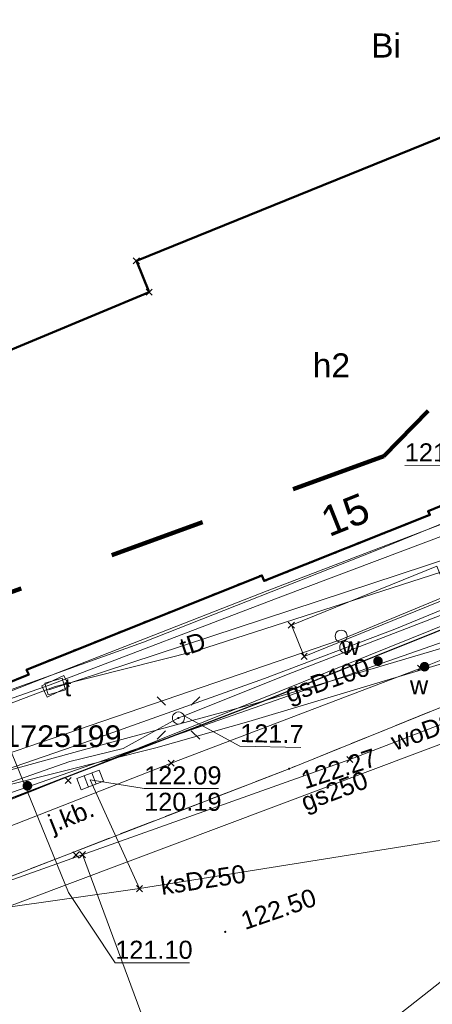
# Model space of a CAD drawing. Extents: x 6472695 to 6473494, y 5822279 to 5823456.
# Tile 17 of 51: x 6472926 to 6472943, y 5822608 to 5822649. Entities that reach past the tile are written whole.
import ezdxf
from ezdxf.enums import TextEntityAlignment as Align

# ---------------------------------------------------------------- set-up
doc = ezdxf.new("R2010")
doc.units = 0
for name, pattern in [('KROPK2', [1, 0.05, -0.95]), ('PRZER1-1', [1, 0.5, -0.5]), ('PRZER2-1', [1.5, 1, -0.5]), ('PRZER3-1', [2, 1.5, -0.5])]:
    doc.linetypes.add(name, pattern=pattern)
doc.layers.get('0').update_dxf_attribs({"linetype": 'CONTINUOUS'})
for name, color, linetype, lineweight in [('EGBO', 7, 'CONTINUOUS', 18), ('EGBU', 7, 'CONTINUOUS', 50), ('EGBU_O', 7, 'CONTINUOUS', 50), ('EGDE', 7, 'CONTINUOUS', 18), ('EGPG', 7, 'CONTINUOUS', 18), ('GEPADR_O', 7, 'CONTINUOUS', 18), ('GESJAE', 7, 'CONTINUOUS', 50), ('GSPPRB', 7, 'CONTINUOUS', 18), ('GSSINN', 7, 'CONTINUOUS', 18), ('GUPPRZ_O', 7, 'CONTINUOUS', 18), ('OSSH_O', 7, 'CONTINUOUS', 18), ('OTKC', 7, 'CONTINUOUS', 18), ('OTKJ', 7, 'CONTINUOUS', 18), ('OTKJ_O', 7, 'CONTINUOUS', 18), ('OTKK', 7, 'CONTINUOUS', 25), ('OTRS', 7, 'CONTINUOUS', 13), ('OTRS_O', 7, 'CONTINUOUS', 13), ('SUEO', 7, 'CONTINUOUS', 18), ('SUPK', 7, 'CONTINUOUS', 18), ('SUPP', 7, 'CONTINUOUS', 18), ('SUPW', 7, 'CONTINUOUS', 18), ('SUPW_O', 7, 'CONTINUOUS', 18)]:
    doc.layers.add(name, color=color, linetype=linetype, lineweight=lineweight)
for name, color, linetype, lineweight, true_color in [('EGUG', 7, 'CONTINUOUS', 18, 0x008000), ('EGUG_O', 7, 'CONTINUOUS', 18, 0x008000), ('SUEP', 1, 'CONTINUOUS', 18, 0xff0000), ('SUGP', 7, 'CONTINUOUS', 18, 0xbfbf00), ('SUGP_O', 7, 'CONTINUOUS', 18, 0xbfbf00), ('SUGW', 7, 'CONTINUOUS', 18, 0xbfbf00), ('SUKK', 7, 'CONTINUOUS', 18, 0x803300), ('SUKP', 7, 'CONTINUOUS', 18, 0x803300), ('SUKP_O', 7, 'CONTINUOUS', 18, 0x803300), ('SUTP', 7, 'CONTINUOUS', 18, 0xff9100), ('SUTP_O', 7, 'CONTINUOUS', 18, 0xff9100), ('SUWP', 5, 'CONTINUOUS', 18, 0x0000ff), ('SUWP_O', 5, 'CONTINUOUS', 18, 0x0000ff), ('SUWW', 5, 'CONTINUOUS', 18, 0x0000ff), ('SUWW_O', 5, 'CONTINUOUS', 18, 0x0000ff)]:
    doc.layers.add(name, color=color, linetype=linetype, lineweight=lineweight, true_color=true_color)
doc.styles.add('Arial', font='Arial')

# ---------------------------------------------------------------- blocks, each defined once
blk = doc.blocks.new('D_GUPKKS1')
at = {"color": 0}
blk.add_lwpolyline([(0.5, -0.25), (-0.5, -0.25), (-0.5, 0.25), (0.5, 0.25)], close=True, dxfattribs=at)
for points in [[(-0.175, -0.25), (-0.175, 0.25)], [(0.175, -0.25), (0.175, 0.25)]]:
    blk.add_lwpolyline(points, dxfattribs=at)
blk = doc.blocks.new('D_GUPIWZ1_3')
at = {"color": 0}
blk.add_lwpolyline([(0.375, -0.25), (-0.375, -0.25), (-0.375, 0.25), (0.375, 0.25)], close=True, dxfattribs=at)
blk = doc.blocks.new('D_GUPWZA1')
blk.add_hatch(color=0).paths.add_polyline_path([(-0.2, 0), (-0.193185, -0.051764), (-0.173205, -0.1), (-0.141421, -0.141421), (-0.1, -0.173205), (-0.051764, -0.193185), (0, -0.2), (0.051764, -0.193185), (0.1, -0.173205), (0.141421, -0.141421), (0.173205, -0.1), (0.193185, -0.051764), (0.2, 0), (0.193185, 0.051764), (0.173205, 0.1), (0.141421, 0.141421), (0.1, 0.173205), (0.051764, 0.193185), (0, 0.2), (-0.051764, 0.193185), (-0.1, 0.173205), (-0.141421, 0.141421), (-0.173205, 0.1), (-0.193185, 0.051764)])
blk = doc.blocks.new('D_GSPWPS1')
blk.add_hatch(color=0).paths.add_polyline_path([(-0.045, 0), (-0.043467, -0.011647), (-0.038971, -0.0225), (-0.03182, -0.03182), (-0.0225, -0.038971), (-0.011647, -0.043467), (0, -0.045), (0.011647, -0.043467), (0.0225, -0.038971), (0.03182, -0.03182), (0.038971, -0.0225), (0.043467, -0.011647), (0.045, 0), (0.043467, 0.011647), (0.038971, 0.0225), (0.03182, 0.03182), (0.0225, 0.038971), (0.011647, 0.043467), (0, 0.045), (-0.011647, 0.043467), (-0.0225, 0.038971), (-0.03182, 0.03182), (-0.038971, 0.0225), (-0.043467, 0.011647)])
blk = doc.blocks.new('D_GSPPRB0')
at = {"color": 0, "lineweight": 18}
for points in [[(-0.12726, -0.12726), (0.12726, 0.12726)], [(-0.12726, 0.12726), (0.12726, -0.12726)]]:
    blk.add_lwpolyline(points, dxfattribs=at)
blk = doc.blocks.new('D_GEPPGD1_2')
blk.add_hatch(color=0).paths.add_polyline_path([(0, -0.045), (0.013906, -0.042798), (0.02645, -0.036406), (0.036406, -0.02645), (0.042798, -0.013906), (0.045, 0), (0.042798, 0.013906), (0.036406, 0.02645), (0.02645, 0.036406), (0.013906, 0.042798), (0, 0.045), (-0.013906, 0.042798), (-0.02645, 0.036406), (-0.036406, 0.02645), (-0.042798, 0.013906), (-0.045, 0), (-0.042798, -0.013906), (-0.036406, -0.02645), (-0.02645, -0.036406), (-0.013906, -0.042798)])
blk = doc.blocks.new('D_GUPGZA1')
blk.add_hatch(color=0).paths.add_polyline_path([(-0.2, 0), (-0.193185, -0.051764), (-0.173205, -0.1), (-0.141421, -0.141421), (-0.1, -0.173205), (-0.051764, -0.193185), (0, -0.2), (0.051764, -0.193185), (0.1, -0.173205), (0.141421, -0.141421), (0.173205, -0.1), (0.193185, -0.051764), (0.2, 0), (0.193185, 0.051764), (0.173205, 0.1), (0.141421, 0.141421), (0.1, 0.173205), (0.051764, 0.193185), (0, 0.2), (-0.051764, 0.193185), (-0.1, 0.173205), (-0.141421, 0.141421), (-0.173205, 0.1), (-0.193185, 0.051764)])
blk = doc.blocks.new('D_GEPIPP1')
at = {"color": 0}
blk.add_lwpolyline([(0, 0.25), (0.064705, 0.241481), (0.125, 0.216506), (0.176777, 0.176777), (0.216506, 0.125), (0.241481, 0.064705), (0.25, 0), (0.241481, -0.064705), (0.216506, -0.125), (0.176777, -0.176777), (0.125, -0.216506), (0.064705, -0.241481), (0, -0.25), (-0.064705, -0.241481), (-0.125, -0.216506), (-0.176777, -0.176777), (-0.216506, -0.125), (-0.241481, -0.064705), (-0.25, 0), (-0.241481, 0.064705), (-0.216506, 0.125), (-0.176777, 0.176777), (-0.125, 0.216506), (-0.064705, 0.241481)], close=True, dxfattribs=at)
blk = doc.blocks.new('D_GUPELA2')
blk.add_hatch(color=0).paths.add_polyline_path([(-0.001087, 0.044987), (0.011881, 0.043403), (0.021281, 0.03965), (0.030065, 0.033482), (0.038133, 0.023893), (0.043117, 0.012881), (0.044986, 0.001113), (0.044323, -0.007777), (0.040557, -0.019497), (0.033417, -0.030138), (0.024849, -0.037517), (0.013788, -0.042836), (0.002013, -0.044955), (-0.00982, -0.043916), (-0.020466, -0.040077), (-0.029541, -0.033946), (-0.036867, -0.025804), (-0.04187, -0.01649), (-0.04461, -0.005909), (-0.044532, 0.006476), (-0.041285, 0.017903), (-0.034764, 0.028574), (-0.024479, 0.03776), (-0.013449, 0.042943)])
at = {"color": 0}
for points in [[(-0.883883, 0.883883), (-0.53033, 0.53033)], [(0.883883, 0.883883), (0.53033, 0.53033)], [(-0.883883, -0.883883), (-0.53033, -0.53033)], [(0.883883, -0.883883), (0.53033, -0.53033)]]:
    blk.add_lwpolyline(points, dxfattribs=at)
blk = doc.blocks.new('D_GUPELA1')
at = {"color": 0}
blk.add_lwpolyline([(0, 0.25), (0.064705, 0.241481), (0.125, 0.216506), (0.176777, 0.176777), (0.216506, 0.125), (0.241481, 0.064705), (0.25, 0), (0.241481, -0.064705), (0.216506, -0.125), (0.176777, -0.176777), (0.125, -0.216506), (0.064705, -0.241481), (0, -0.25), (-0.064705, -0.241481), (-0.125, -0.216506), (-0.176777, -0.176777), (-0.216506, -0.125), (-0.241481, -0.064705), (-0.25, 0), (-0.241481, 0.064705), (-0.216506, 0.125), (-0.176777, 0.176777), (-0.125, 0.216506), (-0.064705, 0.241481)], close=True, dxfattribs=at)
blk = doc.blocks.new('D_GUPISN1')
at = {"color": 0}
blk.add_lwpolyline([(0, 0.25), (0.064705, 0.241481), (0.125, 0.216506), (0.176777, 0.176777), (0.216506, 0.125), (0.241481, 0.064705), (0.25, 0), (0.241481, -0.064705), (0.216506, -0.125), (0.176777, -0.176777), (0.125, -0.216506), (0.064705, -0.241481), (0, -0.25), (-0.064705, -0.241481), (-0.125, -0.216506), (-0.176777, -0.176777), (-0.216506, -0.125), (-0.241481, -0.064705), (-0.25, 0), (-0.241481, 0.064705), (-0.216506, 0.125), (-0.176777, 0.176777), (-0.125, 0.216506), (-0.064705, 0.241481)], close=True, dxfattribs=at)

msp = doc.modelspace()

# ---------------------------------------------------------------- linework, layer by layer
at = {"linetype": 'PRZER1-1', "lineweight": 211, "ltscale": 8, "elevation": 10.04}
msp.add_lwpolyline([(6473015.972, 5822668.559), (6472994.902, 5822657.921), (6472974.069, 5822744.59), (6472961.713, 5822742.027), (6472954.353, 5822745.057), (6472947.022, 5822744.395), (6472948.935, 5822739.377), (6472963.077, 5822649.636), (6472954.471, 5822643.913), (6472941.488, 5822630.565), (6472903.408, 5822616.646), (6472870.365, 5822615.347)], dxfattribs=at)
at = {"layer": 'EGBU', "linetype": 'Continuous', "lineweight": 50}
msp.add_lwpolyline([(6472954.7, 5822632.982), (6472943.322, 5822628.281), (6472943.388, 5822628.125), (6472936.524, 5822625.382), (6472936.427, 5822625.612), (6472926.681, 5822621.698), (6472926.767, 5822621.495), (6472925.676, 5822621.057), (6472923.073, 5822620.01), (6472922.925, 5822619.951), (6472922.811, 5822620.303), (6472920.274, 5822628.168), (6472920.369, 5822628.199), (6472922.918, 5822629.024), (6472921.44, 5822633.27), (6472924.731, 5822634.644), (6472924.993, 5822634.537), (6472931.757, 5822637.364), (6472931.23, 5822638.661), (6472952.981, 5822647.494), (6472955.02, 5822642.482), (6472956.696, 5822638.36), (6472958.343, 5822634.312), (6472954.75, 5822632.862)], close=True, dxfattribs=at)
at = {"layer": 'EGDE', "linetype": 'Continuous', "lineweight": 18}
msp.add_lwpolyline([(6472958.343, 5822634.312), (6472954.75, 5822632.862), (6472954.7, 5822632.982), (6472943.322, 5822628.281), (6472943.388, 5822628.125), (6472936.524, 5822625.382), (6472936.427, 5822625.612), (6472926.681, 5822621.698), (6472926.767, 5822621.495), (6472922.925, 5822619.951), (6472922.811, 5822620.303), (6472919.101, 5822631.805), (6472914.703, 5822644.763), (6472911.527, 5822643.698), (6472911.142, 5822653.411), (6472931.301, 5822658.08), (6472946.312, 5822663.89)], close=True, dxfattribs=at)
msp.add_lwpolyline([(6472922.925, 5822619.951), (6472926.767, 5822621.495), (6472926.681, 5822621.698), (6472936.427, 5822625.612), (6472936.524, 5822625.382), (6472943.388, 5822628.125), (6472943.322, 5822628.281), (6472954.7, 5822632.982), (6472954.75, 5822632.862), (6472958.343, 5822634.312), (6472966.067, 5822637.488), (6472970.323, 5822639.237), (6472971.555, 5822639.699), (6472942.484, 5822600.286), (6472904.255, 5822582.798)], dxfattribs=at)
at = {"layer": 'EGUG', "linetype": 'PRZER1-1', "lineweight": 18}
msp.add_lwpolyline([(6472925.676, 5822621.057), (6472926.767, 5822621.495), (6472926.681, 5822621.698), (6472936.427, 5822625.612), (6472936.524, 5822625.382), (6472943.388, 5822628.125), (6472943.322, 5822628.281), (6472954.7, 5822632.982), (6472954.75, 5822632.862), (6472958.343, 5822634.312), (6472966.067, 5822637.488), (6472970.323, 5822639.237), (6472971.555, 5822639.699), (6472993.586, 5822651.164), (6472997.964, 5822653.729), (6473019.754, 5822666.385)], dxfattribs=at)
msp.add_lwpolyline([(6472946.312, 5822663.89), (6472958.343, 5822634.312), (6472954.75, 5822632.862), (6472954.7, 5822632.982), (6472943.322, 5822628.281), (6472943.388, 5822628.125), (6472936.524, 5822625.382), (6472936.427, 5822625.612), (6472926.681, 5822621.698), (6472926.767, 5822621.495), (6472925.676, 5822621.057), (6472923.073, 5822620.01), (6472922.925, 5822619.951), (6472922.811, 5822620.303), (6472919.101, 5822631.805), (6472914.703, 5822644.763), (6472911.527, 5822643.698), (6472911.142, 5822653.411), (6472931.301, 5822658.08)], close=True, dxfattribs=at)
at = {"layer": 'GESJAE', "linetype": 'KROPK2', "lineweight": 50, "elevation": 10.22}
for points in [[(6472983.712, 5822683.306), (6472985.511, 5822675.128), (6472989.405, 5822656.048), (6472990.114, 5822652.615), (6472993.586, 5822651.164), (6472971.555, 5822639.699), (6472970.323, 5822639.237), (6472966.067, 5822637.488), (6472958.343, 5822634.312), (6472954.75, 5822632.862), (6472954.7, 5822632.982), (6472943.322, 5822628.281), (6472943.388, 5822628.125), (6472936.524, 5822625.382), (6472936.427, 5822625.612), (6472926.681, 5822621.698), (6472926.767, 5822621.495), (6472922.925, 5822619.951)], [(6472922.925, 5822619.951), (6472926.767, 5822621.495), (6472926.681, 5822621.698), (6472936.427, 5822625.612), (6472936.524, 5822625.382), (6472943.388, 5822628.125), (6472943.322, 5822628.281), (6472954.7, 5822632.982), (6472954.75, 5822632.862), (6472958.343, 5822634.312), (6472966.067, 5822637.488), (6472970.323, 5822639.237), (6472971.555, 5822639.699), (6472993.586, 5822651.164), (6472997.964, 5822653.729), (6473019.754, 5822666.385)]]:
    msp.add_lwpolyline(points, dxfattribs=at)
at = {"layer": 'GSSINN', "linetype": 'Continuous', "lineweight": 18, "elevation": 10.3}
for points in [[(6472970.195, 5822633.963), (6472956.347, 5822625.208), (6472937.557, 5822617.589), (6472921.148, 5822611.238), (6472917.563, 5822610.069), (6472905.89, 5822607.335), (6472886.237, 5822606.55), (6472894.961, 5822608.099), (6472896.924, 5822608.445), (6472904.851, 5822609.86), (6472912.221, 5822611.642), (6472920.28, 5822614.161), (6472936.274, 5822620.31), (6472963.743, 5822631.359), (6472965.102, 5822631.906)], [(6472938.178, 5822622.251), (6472944.201, 5822624.693), (6472943.675, 5822625.991), (6472937.652, 5822623.548)]]:
    msp.add_lwpolyline(points, close=True, dxfattribs=at)
at = {"layer": 'GUPPRZ_O', "linetype": 'Continuous', "lineweight": 13, "elevation": 10.8, "flags": 128}
for points in [[(6472950.765, 5822626.651), (6472944.871, 5822630.159), (6472942.351, 5822630.173)], [(6472933.205, 5822619.791), (6472935.522, 5822618.524), (6472938.041, 5822618.475)], [(6472929.313, 5822617.124), (6472931.552, 5822616.766), (6472934.632, 5822616.766)], [(6472928.416, 5822612.458), (6472930.354, 5822609.529), (6472933.434, 5822609.529)]]:
    msp.add_lwpolyline(points, dxfattribs=at)
at = {"layer": 'OTKC', "linetype": 'PRZER2-1', "lineweight": 18, "elevation": 10.18}
msp.add_lwpolyline([(6472970.625, 5822653.797), (6472972.294, 5822645.542), (6472969.683, 5822646.726), (6472968.717, 5822644.812), (6472968.928, 5822643.957), (6472967.58, 5822642.768), (6472966.039, 5822641.747), (6472966.067, 5822637.488), (6472958.343, 5822634.312), (6472954.75, 5822632.862), (6472954.7, 5822632.982), (6472943.322, 5822628.281), (6472943.388, 5822628.125), (6472936.524, 5822625.382), (6472936.427, 5822625.612), (6472926.681, 5822621.698), (6472926.767, 5822621.495), (6472925.676, 5822621.057)], dxfattribs=at)
msp.add_lwpolyline([(6472920.28, 5822614.161), (6472936.274, 5822620.31), (6472963.743, 5822631.359), (6472963.291, 5822632.502), (6472964.656, 5822633.021), (6472965.102, 5822631.906), (6472971.892, 5822634.642, 0.106878), (6472974.689, 5822636.685, 0.129744), (6472976.847, 5822641.334)], format="xyb", dxfattribs=at)
at = {"layer": 'OTKJ', "linetype": 'PRZER3-1', "lineweight": 18, "elevation": 10.18}
for points in [[(6472976.704, 5822644.787, -0.100733), (6472976.847, 5822641.334, -0.053678), (6472976.245, 5822639.27, -0.201721), (6472971.892, 5822634.642), (6472970.195, 5822633.963), (6472956.347, 5822625.208), (6472937.557, 5822617.589)], [(6472937.557, 5822617.589), (6472921.148, 5822611.238), (6472917.563, 5822610.069), (6472905.89, 5822607.335), (6472886.237, 5822606.55), (6472884.992, 5822606.373), (6472882.916, 5822606.302), (6472879.44, 5822606.184), (6472877.4, 5822606.114), (6472870.061, 5822605.887), (6472859.31, 5822605.57), (6472846.823, 5822605.981), (6472833.733, 5822605.844), (6472819.889, 5822605.723, -0.227899), (6472816.061, 5822607.584, -0.212926), (6472815.023, 5822611.328)]]:
    msp.add_lwpolyline(points, format="xyb", dxfattribs=at)
msp.add_lwpolyline([(6472937.557, 5822617.589), (6472921.148, 5822611.238), (6472917.563, 5822610.069), (6472905.89, 5822607.335), (6472886.237, 5822606.55), (6472890.491, 5822607.311), (6472894.961, 5822608.099), (6472896.924, 5822608.445), (6472904.851, 5822609.86), (6472912.221, 5822611.642), (6472920.28, 5822614.161), (6472936.274, 5822620.31), (6472963.743, 5822631.359), (6472965.102, 5822631.906), (6472970.195, 5822633.963), (6472956.347, 5822625.208)], close=True, dxfattribs=at)
at = {"layer": 'OTKK', "linetype": 'Continuous', "lineweight": 25, "elevation": 10.18}
msp.add_lwpolyline([(6472870.061, 5822605.887), (6472877.4, 5822606.114), (6472879.44, 5822606.184), (6472882.916, 5822606.302), (6472884.992, 5822606.373), (6472885.217, 5822606.381), (6472890.491, 5822607.311), (6472894.961, 5822608.099), (6472896.924, 5822608.445), (6472899.055, 5822608.82), (6472904.508, 5822609.793), (6472904.851, 5822609.86), (6472912.221, 5822611.642), (6472920.28, 5822614.161), (6472936.274, 5822620.31), (6472955.901, 5822628.198), (6472963.743, 5822631.359), (6472965.102, 5822631.906), (6472971.892, 5822634.642, 0.106878), (6472974.689, 5822636.685, 0.07554), (6472976.245, 5822639.27, 0.16404), (6472976.704, 5822644.787)], format="xyb", dxfattribs=at)
at = {"layer": 'SUEP', "linetype": 'Continuous', "lineweight": 18, "elevation": 10.14}
for points in [[(6472972.155, 5822636.688), (6472960.815, 5822631.7), (6472939.639, 5822622.927), (6472913.326, 5822613.902), (6472914.804, 5822602.634), (6472916.838, 5822598.346), (6472914.18, 5822597.679), (6472907.354, 5822596.949), (6472904.194, 5822586.576)], [(6472969.382, 5822634.225), (6472966.579, 5822636.571), (6472954.066, 5822631.641), (6472936.642, 5822624.964), (6472923.247, 5822619.733), (6472915.95, 5822617.291)], [(6472972.293, 5822636.256), (6472961.144, 5822631.164), (6472951.807, 5822627.453), (6472941.937, 5822623.386), (6472936.541, 5822621.33), (6472929.051, 5822618.665), (6472916.696, 5822614.397), (6472913.378, 5822613.29), (6472913.327, 5822612.864), (6472916.29, 5822602.169), (6472916.737, 5822600.68)], [(6472913.134, 5822612.665), (6472916.482, 5822613.685), (6472928.47, 5822617.89), (6472930.676, 5822618.426), (6472932.972, 5822619.695), (6472933.205, 5822619.791), (6472937.52, 5822621.518), (6472950.537, 5822626.545), (6472950.765, 5822626.651), (6472967.747, 5822633.993), (6472968.304, 5822634.217), (6472970.382, 5822635.482), (6472971.134, 5822635.083), (6472971.893, 5822635.28)], [(6472809.571, 5822607.091), (6472820.186, 5822606.314), (6472824.445, 5822606.356), (6472846.249, 5822608.018), (6472854.842, 5822608.588), (6472865, 5822609.069), (6472875.829, 5822609.9), (6472878.018, 5822609.681), (6472890.847, 5822609.944), (6472897.164, 5822610.164), (6472903.776, 5822610.47), (6472911.044, 5822611.739), (6472913.86, 5822612.311), (6472925.2, 5822615.986), (6472939.135, 5822621.595), (6472949.341, 5822625.712), (6472957.879, 5822629.474), (6472966.604, 5822633.42), (6472970.331, 5822635.091), (6472971.693, 5822635.106)]]:
    msp.add_lwpolyline(points, dxfattribs=at)
at = {"layer": 'SUGP', "linetype": 'Continuous', "lineweight": 18, "elevation": 10.14}
for points in [[(6473060.762, 5822682.154), (6473056.502, 5822679.312), (6473052.805, 5822676.542), (6473046.761, 5822672.759), (6473041.277, 5822669.468), (6473031.837, 5822663.852), (6473023.46, 5822658.7), (6473007.612, 5822649.302), (6472999.899, 5822644.879), (6472992.555, 5822641.191), (6472975.2, 5822632.733), (6472956.497, 5822626.204), (6472950.147, 5822623.816), (6472935.893, 5822619.553)], [(6472914.378, 5822607.526), (6472953.165, 5822622.116), (6472979.966, 5822631.813), (6472982.28, 5822632.57), (6472985.408, 5822641.071), (6472999.454, 5822649.641), (6473016.449, 5822659.714), (6473037.145, 5822671.886), (6473044.558, 5822676.253), (6473045.511, 5822676.808)], [(6472980.277, 5822635.544), (6472979.854, 5822635.358), (6472974.39, 5822633.038), (6472956.278, 5822626.691), (6472949.615, 5822624.294), (6472936.148, 5822620.29)], [(6472922.086, 5822633.54), (6472921.777, 5822634.278), (6472919.842, 5822633.47), (6472920.15, 5822632.732), (6472928.416, 5822612.458)], [(6472922.557, 5822615.389), (6472955.777, 5822626.992), (6472972.883, 5822633.557)], [(6472854.118, 5822608.344), (6472858.141, 5822608.703), (6472864.384, 5822609.238), (6472881.275, 5822610.703), (6472896.52, 5822610.988), (6472903.694, 5822612.512), (6472910.733, 5822614.036), (6472919.933, 5822615.875), (6472929.041, 5822618.38), (6472936.148, 5822620.29)], [(6472834.744, 5822606.845), (6472848.533, 5822607.73), (6472861.408, 5822608.514), (6472880.504, 5822610.113), (6472895.674, 5822611.381), (6472904.198, 5822612.107), (6472912.088, 5822613.831), (6472920.12, 5822615.46), (6472932.031, 5822618.453), (6472935.893, 5822619.553)]]:
    msp.add_lwpolyline(points, dxfattribs=at)
at = {"layer": 'SUKP', "linetype": 'Continuous', "lineweight": 18, "elevation": 10.14}
for points in [[(6472929.313, 5822617.124), (6472931.361, 5822612.614)], [(6472953.18, 5822616.103), (6472931.361, 5822612.614), (6472893.171, 5822607.184)], [(6472953.18, 5822616.103), (6472927.238, 5822595.675)]]:
    msp.add_lwpolyline(points, dxfattribs=at)
at = {"layer": 'SUPK', "linetype": 'Continuous', "lineweight": 18, "elevation": 10.14}
msp.add_lwpolyline([(6472927.311, 5822621.031), (6472927.534, 5822620.555), (6472928.445, 5822620.995), (6472928.228, 5822621.458)], close=True, dxfattribs=at)
at = {"layer": 'SUTP', "linetype": 'Continuous', "lineweight": 18, "elevation": 10.14}
for points in [[(6472927.6, 5822620.864), (6472957.763, 5822630.809), (6472990.464, 5822646.012)], [(6472909.593, 5822614.477), (6472918.977, 5822618.351), (6472931.522, 5822622.841), (6472941.117, 5822626.632), (6472964.763, 5822636.275), (6472974.821, 5822639.893)], [(6472974.821, 5822639.893), (6472974.813, 5822639.111), (6472960.951, 5822633.773), (6472950.009, 5822629.543), (6472937.281, 5822624.756), (6472927.662, 5822621.065), (6472918.959, 5822618.02), (6472909.593, 5822614.477)], [(6472974.574, 5822639.003), (6472957.763, 5822630.809), (6472927.6, 5822620.864)], [(6472958.427, 5822630.453), (6472933.719, 5822622.475), (6472927.863, 5822620.998), (6472919.065, 5822617.667), (6472909.593, 5822614.477)]]:
    msp.add_lwpolyline(points, dxfattribs=at)
at = {"layer": 'SUWP', "linetype": 'Continuous', "lineweight": 18, "elevation": 10.14}
for points in [[(6473140.32, 5822709.22), (6473139.926, 5822708.7), (6473114.692, 5822699.857), (6473111.144, 5822698.613), (6473105.054, 5822696.282), (6473100.269, 5822694.449), (6473080.868, 5822687.32), (6473065.658, 5822681.322), (6473050.319, 5822673.096), (6473032.167, 5822663.287), (6473009.452, 5822650.965), (6472999.137, 5822645.553), (6472998.414, 5822643.996), (6472989.869, 5822638.932), (6472984.831, 5822636.147), (6472966.436, 5822628.153), (6472940.074, 5822617.973), (6472918.653, 5822610.339), (6472899.747, 5822603.671), (6472872.493, 5822601.192), (6472854.019, 5822600.523), (6472849.725, 5822600.355), (6472833.974, 5822600.941), (6472817.874, 5822601.443)], [(6472915.616, 5822611.146), (6472932.668, 5822617.823), (6472943.011, 5822621.759), (6472946.818, 5822623.281), (6472950.146, 5822624.478), (6472981.75, 5822636.878)], [(6472928.998, 5822614.026), (6472932.394, 5822604.831), (6472941.083, 5822598.475)]]:
    msp.add_lwpolyline(points, dxfattribs=at)

# ---------------------------------------------------------------- block references
at = {"layer": 'EGBO', "linetype": 'Continuous', "lineweight": 18}
for p in [(6472939.715, 5822623.09, 10.2), (6472939.903, 5822622.626, 10.2)]:
    msp.add_blockref('D_GEPIPP1', p, dxfattribs=at)
at = {"layer": 'EGPG', "linetype": 'Continuous', "lineweight": 18}
for p in [(6472943.322, 5822628.281), (6472943.388, 5822628.125), (6472936.427, 5822625.612), (6472936.524, 5822625.382), (6472926.681, 5822621.698), (6472926.767, 5822621.495)]:
    msp.add_blockref('D_GEPPGD1_2', p, dxfattribs=at)
at = {"layer": 'GSPPRB', "linetype": 'Continuous', "lineweight": 18}
for p in [(6472931.23, 5822638.661, 10.28), (6472931.757, 5822637.364, 10.28), (6472937.652, 5822623.548, 10.28), (6472938.178, 5822622.251, 10.28), (6472943.011, 5822621.759, 10.28), (6472940.074, 5822617.973, 10.28), (6472932.668, 5822617.823, 10.28), (6472928.4, 5822617.103, 10.28), (6472928.4, 5822617.103, 10.28), (6472928.4, 5822617.103, 10.28), (6472928.73, 5822614.01, 10.28), (6472928.73, 5822614.01, 10.28), (6472928.73, 5822614.01, 10.28), (6472928.73, 5822614.01, 10.28), (6472928.998, 5822614.026, 10.28), (6472931.361, 5822612.614, 10.28)]:
    msp.add_blockref('D_GSPPRB0', p, dxfattribs=at)
at = {"layer": 'OTRS', "linetype": 'Continuous', "lineweight": 13}
for p in [(6472937.557, 5822617.589, 10.08), (6472934.91, 5822610.82, 10.08)]:
    msp.add_blockref('D_GSPWPS1', p, dxfattribs=at)
at = {"layer": 'SUEO', "linetype": 'Continuous', "lineweight": 18}
for name, p in [('D_GUPELA2', (6472932.972, 5822619.695, 10.15)), ('D_GUPELA1', (6472932.972, 5822619.695, 10.16))]:
    msp.add_blockref(name, p, dxfattribs=at)
at = {"layer": 'SUGW', "linetype": 'Continuous', "lineweight": 18}
msp.add_blockref('D_GUPGZA1', (6472926.715, 5822616.881, 10.16), dxfattribs=at)
at = {"layer": 'SUKK', "linetype": 'Continuous', "lineweight": 18, "rotation": 20.93121397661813}
msp.add_blockref('D_GUPKKS1', (6472929.313, 5822617.124, 10.16), dxfattribs=at)
at = {"layer": 'SUPP', "linetype": 'Continuous', "lineweight": 18}
msp.add_blockref('D_GUPISN1', (6472932.972, 5822619.695, 10.16), dxfattribs=at)
at = {"layer": 'SUPW', "linetype": 'Continuous', "lineweight": 18, "rotation": 195.7870210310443}
msp.add_blockref('D_GUPIWZ1_3', (6472927.863, 5822620.998, 10.18), dxfattribs=at)
at = {"layer": 'SUWW', "linetype": 'Continuous', "lineweight": 18}
msp.add_blockref('D_GUPWZA1', (6472941.241, 5822622.052, 10.16), dxfattribs=at)
at = {"layer": 'SUWW', "linetype": 'Continuous', "lineweight": 18, "rotation": 107.258084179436}
msp.add_blockref('D_GUPWZA1', (6472943.171, 5822621.823, 10.16), dxfattribs=at)

# ---------------------------------------------------------------- texts
at = {"layer": 'EGBU_O', "linetype": 'Continuous', "lineweight": 0, "style": 'Arial'}
msp.add_text('h2', height=1, dxfattribs=at).set_placement((6472939.309, 5822633.825, 10.8), align=Align.CENTER)
at = {"layer": 'EGUG_O', "linetype": 'Continuous', "lineweight": 0, "style": 'Arial'}
msp.add_text('Bi', height=1, dxfattribs=at).set_placement((6472941.575, 5822647.098, 10.8), align=Align.CENTER)
at = {"layer": 'GEPADR_O', "linetype": 'Continuous', "lineweight": 0, "style": 'Arial'}
msp.add_text('15', height=1.25, rotation=21.7808, dxfattribs=at).set_placement((6472939.21, 5822627.193, 10.8))
at = {"layer": 'GUPPRZ_O', "linetype": 'Continuous', "lineweight": 0, "style": 'Arial'}
for s, rotation, p in [('121.3', 359.6903, (6472942.352, 5822630.345, 10.8)), ('121.7', 358.8851, (6472935.525, 5822618.697, 10.8))]:
    msp.add_text(s, height=0.75, rotation=rotation, dxfattribs=at).set_placement(p)
for s, p in [('122.09', (6472931.552, 5822616.938, 10.8)), ('120.19', (6472931.552, 5822615.843, 10.8)), ('121.10', (6472930.354, 5822609.702, 10.8))]:
    msp.add_text(s, height=0.75, dxfattribs=at).set_placement(p)
at = {"layer": 'OSSH_O', "linetype": 'Continuous', "lineweight": 0, "style": 'Arial'}
msp.add_text('61801725199', height=0.9, dxfattribs=at).set_placement((6472922.922, 5822618.489, 10.8))
at = {"layer": 'OTKJ_O', "linetype": 'Continuous', "lineweight": 0, "style": 'Arial'}
msp.add_text('j.kb.', height=0.75, rotation=21.9708, dxfattribs=at).set_placement((6472928.664, 5822615.284, 10.8), align=Align.CENTER)
at = {"layer": 'OTRS_O', "linetype": 'Continuous', "lineweight": 0, "style": 'Arial'}
for s, rotation, p in [('122.27', 18.2255, (6472938.213, 5822616.733, 10.8)), ('122.50', 19.0197, (6472935.727, 5822610.893, 10.8))]:
    msp.add_text(s, height=0.75, rotation=rotation, dxfattribs=at).set_placement(p)
at = {"layer": 'SUGP_O', "linetype": 'Continuous', "lineweight": 0, "style": 'Arial'}
for s, rotation, p in [('gsD100', 19.2531, (6472939.264, 5822620.913, 10.8)), ('gs250', 20.6133, (6472939.563, 5822616.321, 10.8))]:
    msp.add_text(s, height=0.75, rotation=rotation, dxfattribs=at).set_placement(p, align=Align.CENTER)
at = {"layer": 'SUKP_O', "linetype": 'Continuous', "lineweight": 0, "style": 'Arial'}
msp.add_text('ksD250', height=0.75, rotation=8.5717, dxfattribs=at).set_placement((6472934.045, 5822612.614, 10.8), align=Align.CENTER)
at = {"layer": 'SUPW_O', "linetype": 'Continuous', "lineweight": 0, "style": 'Arial'}
msp.add_text('t', height=0.75, dxfattribs=at).set_placement((6472928.533, 5822620.599, 10.8), align=Align.RIGHT)
at = {"layer": 'SUTP_O', "linetype": 'Continuous', "lineweight": 0, "style": 'Arial'}
msp.add_text('tD', height=0.75, rotation=18.2474, dxfattribs=at).set_placement((6472933.679, 5822622.414, 10.8), align=Align.CENTER)
at = {"layer": 'SUWP_O', "linetype": 'Continuous', "lineweight": 0, "style": 'Arial'}
msp.add_text('woD200', height=0.75, rotation=19.6159, dxfattribs=at).set_placement((6472943.76, 5822618.975, 10.8), align=Align.CENTER)
at = {"layer": 'SUWW_O', "linetype": 'Continuous', "lineweight": 0, "style": 'Arial'}
for p in [(6472940.491, 5822622.302, 10.8), (6472943.322, 5822620.68, 10.8)]:
    msp.add_text('w', height=0.75, dxfattribs=at).set_placement(p, align=Align.RIGHT)

doc.saveas('drawing.dxf')
